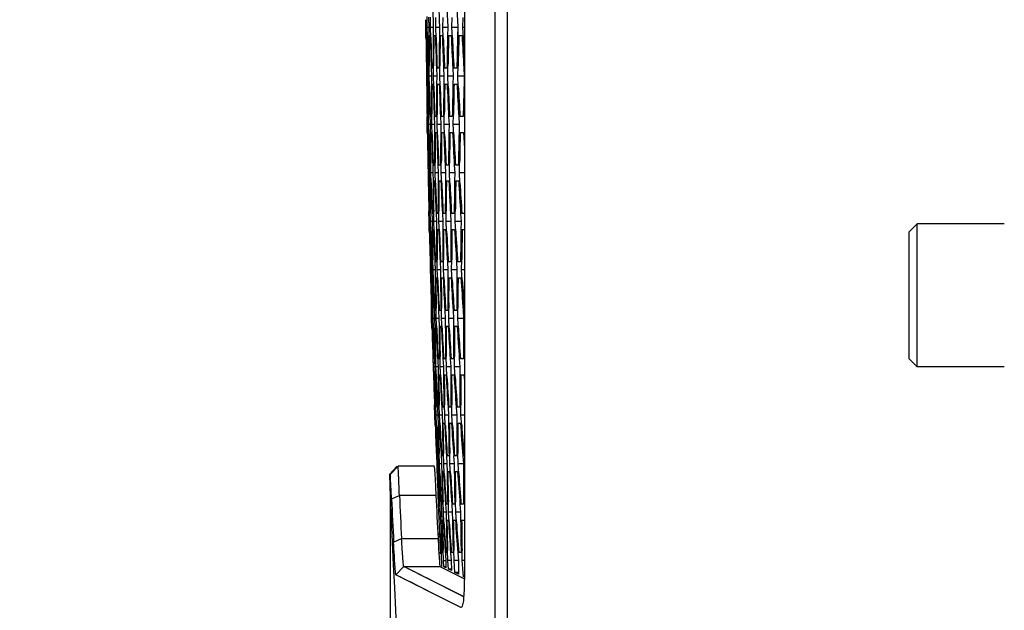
# Model space of a CAD drawing. Header units: millimetres. Extents: x 0 to 420, y 0 to 297.
# Tile 109 of 256: x 49.14 to 61.55, y 209.58 to 217.01. Entities that reach past the tile are written whole.
import ezdxf

# ---------------------------------------------------------------- set-up
doc = ezdxf.new("R2010")
doc.units = ezdxf.units.MM
doc.header["$LTSCALE"] = 23.1
doc.layers.get('0').update_dxf_attribs({"linetype": 'CONTINUOUS'})
doc.layers.add('02___PRT_ALL_AXES', color=7, linetype='CONTINUOUS')
doc.layers.add('DIM_PILOTEES', color=7, linetype='CONTINUOUS')
doc.styles.get("Standard").update_dxf_attribs({"font": 'txt', "width": 0.7})
doc.dimstyles.new('DIMSTYLE_1', dxfattribs={"dimtxt": 2.5, "dimasz": 3.5, "dimexe": 2, "dimexo": 0, "dimtad": 1, "dimdec": 0, "dimlfac": 5, "dimdsep": 46, "dimtxsty": 'Standard', "dimblk": '_FILLED', "dimblk1": '_FILLED', "dimblk2": '_FILLED', "dimcen": 0.09, "dimazin": 2, "dimtp": 0.8, "dimtm": 0.8, "dimtfac": 1, "dimtdec": 0, "dimtofl": 0, "dimtmove": 0, "dimatfit": 3, "dimldrblk": '_FILLED', "dimfxl": 0, "dimtolj": 1, "dimarcsym": 0})
doc.dimstyles.new('DIMSTYLE_2', dxfattribs={"dimtxt": 2.5, "dimasz": 3.5, "dimexe": 2, "dimexo": 0, "dimtad": 1, "dimdec": 0, "dimlfac": 5, "dimdsep": 46, "dimtxsty": 'Standard', "dimblk": '_FILLED', "dimblk1": '_FILLED', "dimblk2": '_FILLED', "dimcen": 0.09, "dimazin": 2, "dimtp": 0.3, "dimtm": 0.3, "dimtfac": 1, "dimtdec": 0, "dimtofl": 0, "dimtmove": 0, "dimatfit": 3, "dimldrblk": '_FILLED', "dimfxl": 0, "dimtolj": 1, "dimarcsym": 0})

# ---------------------------------------------------------------- blocks, each defined once
blk = doc.blocks.new('_FILLED')
at = {"color": 0, "linetype": 'ByBlock'}
blk.add_solid([(0, 0), (-1, 0.1429), (-1, -0.1429)], dxfattribs=at)
blk = doc.blocks.new('*D1')
at = {"layer": 'DIM_PILOTEES', "color": 2, "linetype": 'Continuous'}
for p, q in [((71.586, 247.749), (30.431, 247.749)), ((32.431, 247.749), (32.431, 199.516)), ((32.431, 151.283), (32.431, 199.516)), ((53.7, 151.283), (30.431, 151.283))]:
    blk.add_line(p, q, dxfattribs=at)
at = {"layer": 'DIM_PILOTEES', "color": 2, "linetype": 'Continuous', "xscale": 3.5, "yscale": 3.5, "zscale": 3.5}
for p, rotation in [((32.431, 247.749), 90), ((32.431, 151.283), 270)]:
    blk.add_blockref('_FILLED', p, dxfattribs=dict(at, rotation=rotation))
at = {"layer": 'DIM_PILOTEES', "color": 2, "linetype": 'Continuous', "insert": (29.306, 199.516), "char_height": 2.5, "width": 8.83929, "attachment_point": 2, "rotation": 90, "line_spacing_factor": 0.9}
blk.add_mtext('{\\ftxt;\\W0.0001;\\H0.0001;\\~}{\\ftxt;\\W2.3571428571;\\H2.5; }{\\ftxt;\\W0.0001;\\H0.0001;\\~}', dxfattribs=at)
blk = doc.blocks.new('*D3')
at = {"layer": 'DIM_PILOTEES', "color": 2, "linetype": 'Continuous'}
for p, q in [((53.805, 211.288), (53.805, 188.706)), ((53.805, 190.706), (44.744, 190.706)), ((44.744, 190.706), (57.675, 190.706)), ((69.046, 190.706), (57.675, 190.706)), ((61.546, 190.706), (69.046, 190.706))]:
    blk.add_line(p, q, dxfattribs=at)
at = {"layer": 'DIM_PILOTEES', "color": 2, "linetype": 'Continuous', "xscale": 3.5, "yscale": 3.5, "zscale": 3.5}
blk.add_blockref('_FILLED', (53.805, 190.706), dxfattribs=at)
at = {"layer": 'DIM_PILOTEES', "color": 2, "linetype": 'Continuous', "xscale": 3.5, "yscale": 3.5, "zscale": 3.5, "rotation": 180}
blk.add_blockref('_FILLED', (61.546, 190.706), dxfattribs=at)
at = {"layer": 'DIM_PILOTEES', "color": 2, "linetype": 'Continuous', "insert": (48.494, 193.831), "char_height": 2.5, "width": 5.625, "attachment_point": 3, "line_spacing_factor": 0.9}
blk.add_mtext('{\\ftxt;\\W0.0001;\\H0.0001;\\~}{\\ftxt;\\W1.5;\\H2.5; }{\\ftxt;\\W0.0001;\\H0.0001;\\~}', dxfattribs=at)
blk = doc.blocks.new('*D4')
at = {"layer": 'DIM_PILOTEES', "color": 2, "linetype": 'Continuous'}
for p, q in [((71.586, 247.749), (38.087, 247.749)), ((40.087, 247.749), (40.087, 202.046)), ((40.087, 156.343), (40.087, 202.046)), ((55.346, 156.343), (38.087, 156.343))]:
    blk.add_line(p, q, dxfattribs=at)
at = {"layer": 'DIM_PILOTEES', "color": 2, "linetype": 'Continuous', "xscale": 3.5, "yscale": 3.5, "zscale": 3.5}
for p, rotation in [((40.087, 247.749), 90), ((40.087, 156.343), 270)]:
    blk.add_blockref('_FILLED', p, dxfattribs=dict(at, rotation=rotation))
at = {"layer": 'DIM_PILOTEES', "color": 2, "linetype": 'Continuous', "insert": (36.962, 202.046), "char_height": 2.5, "width": 8.57143, "attachment_point": 2, "rotation": 90, "line_spacing_factor": 0.9}
blk.add_mtext('{\\ftxt;\\W0.0001;\\H0.0001;\\~}{\\ftxt;\\W2.2857142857;\\H2.5; }{\\ftxt;\\W0.0001;\\H0.0001;\\~}', dxfattribs=at)

msp = doc.modelspace()

# ---------------------------------------------------------------- linework, layer by layer
at = {"color": 7, "linetype": 'Continuous'}
for p, q in [((55.1249, 228.4687), (55.1249, 209.0181)), ((55.2799, 228.5511), (55.2799, 208.9357)), ((54.7408, 227.4791), (54.7408, 210.0077)), ((54.2731, 216.9134), (54.273, 217.0526)), ((54.2906, 217.0436), (54.2934, 216.9134)), ((54.3148, 216.9134), (54.3155, 217.0464)), ((54.2557, 216.9134), (54.2549, 217.0134)), ((54.261, 217.0133), (54.2624, 216.9134)), ((54.3457, 217.0132), (54.3485, 216.9134)), ((54.3806, 216.9134), (54.3821, 217.0411)), ((54.4244, 217.0131), (54.4278, 216.9134)), ((54.4706, 216.9134), (54.473, 217.0409)), ((54.5273, 217.0129), (54.5314, 216.9134)), ((54.585, 216.9134), (54.5882, 217.0409)), ((54.6545, 217.0127), (54.6592, 216.9134)), ((54.7236, 216.9134), (54.7276, 217.0408)), ((54.2572, 216.7846), (54.2557, 216.9134)), ((54.2569, 216.8133), (54.2557, 216.9134)), ((54.2624, 216.9134), (54.2557, 216.9134)), ((54.2624, 216.9134), (54.263, 216.8133)), ((54.2651, 216.8134), (54.2718, 216.8134)), ((54.275, 216.8135), (54.2731, 216.9134)), ((54.275, 216.8135), (54.2731, 216.9134)), ((54.2934, 216.9134), (54.2731, 216.9134)), ((54.2934, 216.9134), (54.2932, 216.7935)), ((54.298, 216.8134), (54.3115, 216.8134)), ((54.3179, 216.7896), (54.3148, 216.9134)), ((54.3179, 216.7896), (54.3148, 216.9134)), ((54.3485, 216.9134), (54.3148, 216.9134)), ((54.3485, 216.9134), (54.3477, 216.8135)), ((54.3551, 216.8134), (54.3753, 216.8134)), ((54.3846, 216.7874), (54.3806, 216.9134)), ((54.3846, 216.7874), (54.3806, 216.9134)), ((54.4278, 216.9134), (54.3806, 216.9134)), ((54.4278, 216.9134), (54.4263, 216.8135)), ((54.4278, 216.9134), (54.4263, 216.8135)), ((54.4364, 216.8134), (54.4634, 216.8134)), ((54.4755, 216.786), (54.4706, 216.9134)), ((54.4755, 216.786), (54.4706, 216.9134)), ((54.5314, 216.9134), (54.4706, 216.9134)), ((54.5314, 216.9134), (54.5292, 216.8137)), ((54.5314, 216.9134), (54.5293, 216.8137)), ((54.542, 216.8134), (54.5757, 216.8134)), ((54.5907, 216.7847), (54.585, 216.9134)), ((54.6592, 216.9134), (54.585, 216.9134)), ((54.6592, 216.9134), (54.6564, 216.8138)), ((54.6592, 216.9134), (54.6565, 216.8138)), ((54.6718, 216.8134), (54.7123, 216.8134)), ((54.7301, 216.7862), (54.7236, 216.9134)), ((54.7301, 216.7862), (54.7236, 216.9134)), ((54.7408, 216.9134), (54.7236, 216.9134)), ((54.7408, 216.5851), (54.7301, 216.7862)), ((54.2685, 216.3034), (54.2674, 216.4361)), ((54.298, 216.3034), (54.2978, 216.4309)), ((54.3517, 216.3034), (54.3524, 216.4315)), ((54.4297, 216.3034), (54.4312, 216.4311)), ((54.5318, 216.3034), (54.5342, 216.4309)), ((54.6583, 216.3034), (54.6615, 216.4309)), ((54.2616, 216.4033), (54.2631, 216.3034)), ((54.2658, 216.4034), (54.2624, 216.4034)), ((54.2631, 216.3034), (54.2643, 216.2034)), ((54.2707, 216.1828), (54.2685, 216.3034)), ((54.2819, 216.3034), (54.2685, 216.3034)), ((54.2798, 216.4031), (54.2819, 216.3034)), ((54.2819, 216.3034), (54.2826, 216.1813)), ((54.2819, 216.3034), (54.2826, 216.1813)), ((54.2934, 216.4034), (54.2833, 216.4034)), ((54.298, 216.3034), (54.2978, 216.4034)), ((54.3011, 216.1772), (54.298, 216.3034)), ((54.3011, 216.1772), (54.298, 216.3034)), ((54.3249, 216.3034), (54.298, 216.3034)), ((54.3222, 216.4032), (54.3249, 216.3034)), ((54.3249, 216.3034), (54.3248, 216.2034)), ((54.3451, 216.4034), (54.3283, 216.4034)), ((54.3517, 216.3034), (54.3522, 216.4034)), ((54.3557, 216.178), (54.3517, 216.3034)), ((54.3557, 216.178), (54.3517, 216.3034)), ((54.3922, 216.3034), (54.3517, 216.3034)), ((54.3887, 216.4031), (54.3922, 216.3034)), ((54.3922, 216.3034), (54.3914, 216.2035)), ((54.4211, 216.4034), (54.3975, 216.4034)), ((54.4297, 216.3034), (54.4308, 216.4033)), ((54.4344, 216.1792), (54.4297, 216.3034)), ((54.4836, 216.3034), (54.4297, 216.3034)), ((54.4795, 216.4029), (54.4836, 216.3034)), ((54.4795, 216.4029), (54.4836, 216.3034)), ((54.4836, 216.3034), (54.4822, 216.2036)), ((54.5212, 216.4034), (54.4909, 216.4034)), ((54.5376, 216.1753), (54.5318, 216.3034)), ((54.5993, 216.3034), (54.5318, 216.3034)), ((54.5946, 216.4027), (54.5993, 216.3034)), ((54.5946, 216.4027), (54.5993, 216.3034)), ((54.5993, 216.3034), (54.5972, 216.2037)), ((54.5993, 216.3034), (54.5972, 216.2037)), ((54.6457, 216.4034), (54.6086, 216.4034)), ((54.6648, 216.1765), (54.6583, 216.3034)), ((54.7408, 216.3034), (54.6583, 216.3034)), ((54.7339, 216.4025), (54.7393, 216.3034)), ((54.7393, 216.3034), (54.7366, 216.2039)), ((54.7393, 216.3034), (54.7366, 216.2039)), ((54.2651, 216.2034), (54.2685, 216.2034)), ((54.2859, 216.2034), (54.296, 216.2034)), ((54.3309, 216.2034), (54.3477, 216.2034)), ((54.4001, 216.2034), (54.4237, 216.2034)), ((54.4935, 216.2034), (54.5239, 216.2034)), ((54.6112, 216.2034), (54.6484, 216.2034)), ((54.2757, 215.8278), (54.2786, 215.6934)), ((54.2893, 215.6934), (54.2883, 215.8201)), ((54.3059, 215.8232), (54.3095, 215.6934)), ((54.3309, 215.6934), (54.3307, 215.8269)), ((54.3967, 215.6934), (54.3974, 215.8211)), ((54.4868, 215.6934), (54.4883, 215.8209)), ((54.6011, 215.6934), (54.6035, 215.8209)), ((54.2718, 215.6934), (54.2704, 215.7934)), ((54.2737, 215.5934), (54.2718, 215.6934)), ((54.2786, 215.6934), (54.2718, 215.6934)), ((54.2853, 215.7934), (54.2786, 215.7934)), ((54.2786, 215.6934), (54.2801, 215.5667)), ((54.2893, 215.6934), (54.2885, 215.7934)), ((54.2922, 215.5756), (54.2893, 215.6934)), ((54.3095, 215.6934), (54.2893, 215.6934)), ((54.3095, 215.6934), (54.3101, 215.5691)), ((54.3249, 215.7934), (54.3115, 215.7934)), ((54.3348, 215.5689), (54.3309, 215.6934)), ((54.3348, 215.5689), (54.3309, 215.6934)), ((54.3646, 215.6934), (54.3309, 215.6934)), ((54.3612, 215.7931), (54.3646, 215.6934)), ((54.3646, 215.6934), (54.3645, 215.5934)), ((54.3888, 215.7934), (54.3686, 215.7934)), ((54.3967, 215.6934), (54.3972, 215.7934)), ((54.4016, 215.5653), (54.3967, 215.6934)), ((54.4439, 215.6934), (54.3967, 215.6934)), ((54.4398, 215.793), (54.4439, 215.6934)), ((54.4398, 215.793), (54.4439, 215.6934)), ((54.4439, 215.6934), (54.4431, 215.5935)), ((54.4769, 215.7934), (54.4499, 215.7934)), ((54.4868, 215.6934), (54.488, 215.7933)), ((54.4925, 215.5665), (54.4868, 215.6934)), ((54.5475, 215.6934), (54.4868, 215.6934)), ((54.5428, 215.7928), (54.5475, 215.6934)), ((54.5428, 215.7928), (54.5475, 215.6934)), ((54.5475, 215.6934), (54.5461, 215.5936)), ((54.5892, 215.7934), (54.5555, 215.7934)), ((54.6075, 215.5691), (54.6011, 215.6934)), ((54.6754, 215.6934), (54.6011, 215.6934)), ((54.67, 215.7926), (54.6754, 215.6934)), ((54.67, 215.7926), (54.6754, 215.6934)), ((54.6754, 215.6934), (54.6733, 215.5937)), ((54.7258, 215.7934), (54.6853, 215.7934)), ((54.2819, 215.5934), (54.2886, 215.5934)), ((54.3148, 215.5934), (54.3283, 215.5934)), ((54.3719, 215.5934), (54.3921, 215.5934)), ((54.4532, 215.5934), (54.4802, 215.5934)), ((54.5588, 215.5934), (54.5925, 215.5934)), ((54.6886, 215.5934), (54.7291, 215.5934)), ((54.7291, 215.5934), (54.7408, 215.3947)), ((54.2811, 215.1833), (54.2833, 215.0834)), ((54.2853, 215.1834), (54.2819, 215.1834)), ((54.2886, 215.0834), (54.2867, 215.2112)), ((54.2984, 215.2173), (54.3021, 215.0834)), ((54.3129, 215.1834), (54.3027, 215.1834)), ((54.3181, 215.0834), (54.3171, 215.2127)), ((54.3417, 215.1826), (54.3451, 215.0834)), ((54.3646, 215.1834), (54.3477, 215.1834)), ((54.3719, 215.0834), (54.3717, 215.2108)), ((54.3719, 215.0834), (54.3717, 215.1834)), ((54.4082, 215.183), (54.4123, 215.0834)), ((54.4082, 215.183), (54.4123, 215.0834)), ((54.4406, 215.1834), (54.417, 215.1834)), ((54.4498, 215.0834), (54.4505, 215.2109)), ((54.4498, 215.0834), (54.4503, 215.1833)), ((54.499, 215.1829), (54.5038, 215.0834)), ((54.5408, 215.1834), (54.5104, 215.1834)), ((54.552, 215.0834), (54.5535, 215.2109)), ((54.552, 215.0834), (54.5532, 215.1833)), ((54.6141, 215.1826), (54.6195, 215.0834)), ((54.6141, 215.1826), (54.6195, 215.0834)), ((54.6653, 215.1834), (54.6281, 215.1834)), ((54.6785, 215.0834), (54.6809, 215.2132)), ((54.6785, 215.0834), (54.6803, 215.1831)), ((54.2833, 215.0834), (54.2851, 214.9833)), ((54.2916, 214.9628), (54.2886, 215.0834)), ((54.3021, 215.0834), (54.2886, 215.0834)), ((54.3021, 215.0834), (54.3037, 214.9509)), ((54.322, 214.9614), (54.3181, 215.0834)), ((54.3451, 215.0834), (54.3181, 215.0834)), ((54.3451, 215.0834), (54.3456, 214.9834)), ((54.3767, 214.9574), (54.3719, 215.0834)), ((54.4123, 215.0834), (54.3719, 215.0834)), ((54.4123, 215.0834), (54.4122, 214.9834)), ((54.4556, 214.9552), (54.4498, 215.0834)), ((54.5038, 215.0834), (54.4498, 215.0834)), ((54.5038, 215.0834), (54.503, 214.9835)), ((54.5584, 214.9599), (54.552, 215.0834)), ((54.6195, 215.0834), (54.552, 215.0834)), ((54.6195, 215.0834), (54.618, 214.9836)), ((54.6856, 214.961), (54.6785, 215.0834)), ((54.7408, 215.0834), (54.6785, 215.0834)), ((54.2859, 214.9834), (54.2893, 214.9834)), ((54.3067, 214.9834), (54.3168, 214.9834)), ((54.3517, 214.9834), (54.3686, 214.9834)), ((54.4209, 214.9834), (54.4445, 214.9834)), ((54.5144, 214.9834), (54.5447, 214.9834)), ((54.6321, 214.9834), (54.6692, 214.9834)), ((54.296, 214.4734), (54.2932, 214.6048)), ((54.299, 214.6102), (54.3027, 214.4734)), ((54.3088, 214.5734), (54.3021, 214.5734)), ((54.3135, 214.4734), (54.3116, 214.6005)), ((54.3292, 214.6028), (54.3337, 214.4734)), ((54.3485, 214.5734), (54.335, 214.5734)), ((54.3551, 214.4734), (54.3541, 214.6005)), ((54.3551, 214.4734), (54.3543, 214.5734)), ((54.3847, 214.5731), (54.3888, 214.4734)), ((54.3847, 214.5731), (54.3888, 214.4734)), ((54.4123, 214.5734), (54.3921, 214.5734)), ((54.4209, 214.4734), (54.4207, 214.6008)), ((54.4209, 214.4734), (54.4208, 214.5734)), ((54.4634, 214.5729), (54.4681, 214.4734)), ((54.4634, 214.5729), (54.4681, 214.4734)), ((54.5004, 214.5734), (54.4734, 214.5734)), ((54.511, 214.4734), (54.5117, 214.6009)), ((54.511, 214.4734), (54.5115, 214.5733)), ((54.5663, 214.5727), (54.5717, 214.4734)), ((54.5663, 214.5727), (54.5717, 214.4734)), ((54.6128, 214.5734), (54.579, 214.5734)), ((54.6253, 214.4734), (54.6269, 214.6039)), ((54.6253, 214.4734), (54.6265, 214.5732)), ((54.6936, 214.5725), (54.6996, 214.4734)), ((54.7408, 214.5734), (54.7089, 214.5734)), ((54.299, 214.3528), (54.296, 214.4734)), ((54.3027, 214.4734), (54.296, 214.4734)), ((54.3027, 214.4734), (54.3051, 214.3475)), ((54.3027, 214.4734), (54.3051, 214.3475)), ((54.3174, 214.3502), (54.3135, 214.4734)), ((54.3337, 214.4734), (54.3135, 214.4734)), ((54.3337, 214.4734), (54.3352, 214.3457)), ((54.3596, 214.3541), (54.3551, 214.4734)), ((54.3888, 214.4734), (54.3551, 214.4734)), ((54.3888, 214.4734), (54.3893, 214.3734)), ((54.4266, 214.3475), (54.4209, 214.4734)), ((54.4681, 214.4734), (54.4209, 214.4734)), ((54.4681, 214.4734), (54.468, 214.3734)), ((54.5174, 214.35), (54.511, 214.4734)), ((54.5717, 214.4734), (54.511, 214.4734)), ((54.5717, 214.4734), (54.5709, 214.3735)), ((54.6325, 214.351), (54.6253, 214.4734)), ((54.6996, 214.4734), (54.6253, 214.4734)), ((54.6996, 214.4734), (54.6981, 214.3736)), ((60.3461, 214.3434), (60.4461, 214.4434)), ((60.4461, 212.6434), (60.4461, 214.4434)), ((61.5461, 214.4434), (60.4461, 214.4434)), ((54.3067, 214.3734), (54.3135, 214.3734)), ((54.3396, 214.3734), (54.3531, 214.3734)), ((54.3967, 214.3734), (54.417, 214.3734)), ((54.4781, 214.3734), (54.505, 214.3734)), ((54.5836, 214.3734), (54.6174, 214.3734)), ((54.7135, 214.3734), (54.7408, 214.3734)), ((60.3461, 212.7434), (60.3461, 214.3434)), ((54.3087, 213.9633), (54.3115, 213.8634)), ((54.3129, 213.9634), (54.3095, 213.9634)), ((54.3168, 213.8634), (54.3141, 213.9931)), ((54.3258, 213.9952), (54.3303, 213.8634)), ((54.3269, 213.9629), (54.3303, 213.8634)), ((54.3404, 213.9634), (54.3303, 213.9634)), ((54.3464, 213.8634), (54.3445, 213.9906)), ((54.3693, 213.9625), (54.3733, 213.8634)), ((54.3922, 213.9634), (54.3753, 213.9634)), ((54.4001, 213.8634), (54.3991, 213.9907)), ((54.4358, 213.963), (54.4406, 213.8634)), ((54.4358, 213.963), (54.4406, 213.8634)), ((54.4681, 213.9634), (54.4445, 213.9634)), ((54.4781, 213.8634), (54.4779, 213.9906)), ((54.5266, 213.9628), (54.532, 213.8634)), ((54.5684, 213.9634), (54.538, 213.9634)), ((54.5803, 213.8634), (54.5809, 213.9908)), ((54.6417, 213.9625), (54.6478, 213.8634)), ((54.6929, 213.9634), (54.6557, 213.9634)), ((54.7068, 213.8634), (54.7083, 213.995)), ((54.3115, 213.8634), (54.314, 213.7633)), ((54.3206, 213.743), (54.3168, 213.8634)), ((54.3303, 213.8634), (54.3168, 213.8634)), ((54.3303, 213.8634), (54.3326, 213.7362)), ((54.3511, 213.7395), (54.3464, 213.8634)), ((54.3733, 213.8634), (54.3464, 213.8634)), ((54.3733, 213.8634), (54.3745, 213.7633)), ((54.4057, 213.7379), (54.4001, 213.8634)), ((54.4002, 213.8616), (54.4001, 213.8634)), ((54.4406, 213.8634), (54.4001, 213.8634)), ((54.4406, 213.8634), (54.4411, 213.7634)), ((54.4845, 213.7384), (54.4781, 213.8634)), ((54.532, 213.8634), (54.4781, 213.8634)), ((54.532, 213.8634), (54.5319, 213.7634)), ((54.5877, 213.7356), (54.5803, 213.8634)), ((54.6478, 213.8634), (54.5803, 213.8634)), ((54.6478, 213.8634), (54.647, 213.7635)), ((54.7147, 213.7404), (54.7068, 213.8634)), ((54.7408, 213.8634), (54.7068, 213.8634)), ((54.3148, 213.7634), (54.3181, 213.7634)), ((54.3356, 213.7634), (54.3457, 213.7634)), ((54.3806, 213.7634), (54.3975, 213.7634)), ((54.4498, 213.7634), (54.4734, 213.7634)), ((54.5433, 213.7634), (54.5736, 213.7634)), ((54.661, 213.7634), (54.6982, 213.7634)), ((54.3283, 213.2534), (54.3246, 213.3865)), ((54.3304, 213.3871), (54.335, 213.2534)), ((54.3316, 213.3531), (54.335, 213.2534)), ((54.3404, 213.3534), (54.3337, 213.3534)), ((54.3457, 213.2534), (54.343, 213.3817)), ((54.3605, 213.3854), (54.3659, 213.2534)), ((54.3801, 213.3534), (54.3666, 213.3534)), ((54.3873, 213.2534), (54.3855, 213.3808)), ((54.4163, 213.353), (54.4211, 213.2534)), ((54.4439, 213.3534), (54.4237, 213.3534)), ((54.4532, 213.2534), (54.4522, 213.381)), ((54.495, 213.3529), (54.5004, 213.2534)), ((54.532, 213.3534), (54.505, 213.3534)), ((54.5433, 213.2534), (54.5431, 213.3817)), ((54.598, 213.3526), (54.604, 213.2534)), ((54.6444, 213.3534), (54.6106, 213.3534)), ((54.6576, 213.2534), (54.6583, 213.3831)), ((54.7252, 213.3524), (54.7319, 213.2534)), ((54.3322, 213.128), (54.3283, 213.2534)), ((54.335, 213.2534), (54.3283, 213.2534)), ((54.335, 213.2534), (54.3381, 213.1284)), ((54.3505, 213.1292), (54.3457, 213.2534)), ((54.3659, 213.2534), (54.3457, 213.2534)), ((54.3659, 213.2534), (54.3683, 213.126)), ((54.3929, 213.1296), (54.3873, 213.2534)), ((54.4211, 213.2534), (54.3873, 213.2534)), ((54.4211, 213.2534), (54.4222, 213.1533)), ((54.4596, 213.1289), (54.4532, 213.2534)), ((54.5004, 213.2534), (54.4532, 213.2534)), ((54.5004, 213.2534), (54.5009, 213.1533)), ((54.5505, 213.1298), (54.5433, 213.2534)), ((54.604, 213.2534), (54.5433, 213.2534)), ((54.604, 213.2534), (54.6039, 213.1534)), ((54.6657, 213.1295), (54.6576, 213.2534)), ((54.7319, 213.2534), (54.6576, 213.2534)), ((54.7319, 213.2534), (54.7311, 213.1535)), ((54.3396, 213.1534), (54.3464, 213.1534)), ((54.3725, 213.1534), (54.386, 213.1534)), ((54.4297, 213.1534), (54.4499, 213.1534)), ((54.511, 213.1534), (54.538, 213.1534)), ((54.6166, 213.1534), (54.6504, 213.1534)), ((54.3443, 212.7433), (54.3477, 212.6434)), ((54.3485, 212.7434), (54.3451, 212.7434)), ((54.3531, 212.6434), (54.3494, 212.7765)), ((54.3612, 212.7754), (54.3666, 212.6434)), ((54.376, 212.7434), (54.3659, 212.7434)), ((54.3826, 212.6434), (54.3799, 212.771)), ((54.4034, 212.7742), (54.4096, 212.6434)), ((54.4278, 212.7434), (54.4109, 212.7434)), ((54.4364, 212.6434), (54.4345, 212.771)), ((54.4715, 212.7429), (54.4769, 212.6434)), ((54.5038, 212.7434), (54.4802, 212.7434)), ((54.5144, 212.6434), (54.5133, 212.7727)), ((54.5623, 212.7427), (54.5684, 212.6434)), ((54.604, 212.7434), (54.5736, 212.7434)), ((54.6166, 212.6434), (54.6164, 212.7723)), ((54.6774, 212.7425), (54.6841, 212.6434)), ((54.7286, 212.7434), (54.6914, 212.7434)), ((60.3461, 212.7434), (60.4461, 212.6434)), ((54.3477, 212.6434), (54.3509, 212.5433)), ((54.3579, 212.5176), (54.3531, 212.6434)), ((54.3666, 212.6434), (54.3531, 212.6434)), ((54.3666, 212.6434), (54.3698, 212.5169)), ((54.3882, 212.5192), (54.3826, 212.6434)), ((54.4096, 212.6434), (54.3826, 212.6434)), ((54.4096, 212.6434), (54.412, 212.5156)), ((54.443, 212.5145), (54.4364, 212.6434)), ((54.4365, 212.6413), (54.4364, 212.6434)), ((54.4769, 212.6434), (54.4364, 212.6434)), ((54.4769, 212.6434), (54.478, 212.5433)), ((54.5216, 212.5198), (54.5144, 212.6434)), ((54.5684, 212.6434), (54.5144, 212.6434)), ((54.5684, 212.6434), (54.5689, 212.5433)), ((54.6248, 212.5174), (54.6166, 212.6434)), ((54.6841, 212.6434), (54.6166, 212.6434)), ((54.6841, 212.6434), (54.684, 212.5434)), ((61.5461, 212.6434), (60.4461, 212.6434)), ((54.3517, 212.5434), (54.3551, 212.5434)), ((54.3725, 212.5434), (54.3826, 212.5434)), ((54.4176, 212.5434), (54.4344, 212.5434)), ((54.4868, 212.5434), (54.5104, 212.5434)), ((54.5803, 212.5434), (54.6106, 212.5434)), ((54.698, 212.5434), (54.7352, 212.5434)), ((54.7352, 212.5434), (54.7408, 212.465)), ((54.3686, 212.0334), (54.3641, 212.1647)), ((54.37, 212.1624), (54.3753, 212.0334)), ((54.3801, 212.1334), (54.3733, 212.1334)), ((54.386, 212.0334), (54.3825, 212.1616)), ((54.4, 212.1642), (54.4062, 212.0334)), ((54.4197, 212.1334), (54.4062, 212.1334)), ((54.4277, 212.0334), (54.425, 212.1607)), ((54.456, 212.133), (54.4614, 212.0334)), ((54.4836, 212.1334), (54.4634, 212.1334)), ((54.4935, 212.0334), (54.4916, 212.1636)), ((54.5347, 212.1328), (54.5408, 212.0334)), ((54.5717, 212.1334), (54.5447, 212.1334)), ((54.5836, 212.0334), (54.5826, 212.1646)), ((54.6377, 212.1325), (54.6444, 212.0334)), ((54.6841, 212.1334), (54.6504, 212.1334)), ((54.698, 212.0334), (54.6978, 212.1623)), ((54.3734, 211.9069), (54.3686, 212.0334)), ((54.3753, 212.0334), (54.3686, 212.0334)), ((54.3753, 212.0334), (54.3793, 211.9082)), ((54.3916, 211.9087), (54.386, 212.0334)), ((54.4062, 212.0334), (54.386, 212.0334)), ((54.4062, 212.0334), (54.4094, 211.9057)), ((54.4341, 211.9095), (54.4277, 212.0334)), ((54.4278, 212.0317), (54.4277, 212.0334)), ((54.4614, 212.0334), (54.4277, 212.0334)), ((54.4614, 212.0334), (54.4632, 211.9333)), ((54.501, 211.9047), (54.4935, 212.0334)), ((54.5408, 212.0334), (54.4935, 212.0334)), ((54.5408, 212.0334), (54.5419, 211.9333)), ((54.5916, 211.9104), (54.5836, 212.0334)), ((54.6444, 212.0334), (54.5836, 212.0334)), ((54.6444, 212.0334), (54.6449, 211.9333)), ((54.7069, 211.9089), (54.698, 212.0334)), ((54.7408, 212.0334), (54.698, 212.0334)), ((54.3806, 211.9334), (54.3873, 211.9334)), ((54.4135, 211.9334), (54.427, 211.9334)), ((54.4706, 211.9334), (54.4909, 211.9334)), ((54.552, 211.9334), (54.579, 211.9334)), ((54.6576, 211.9334), (54.6914, 211.9334)), ((54.388, 211.5232), (54.3921, 211.4234)), ((54.3922, 211.5234), (54.3888, 211.5234)), ((54.3975, 211.4234), (54.3929, 211.5551)), ((54.4047, 211.554), (54.4109, 211.4234)), ((54.4197, 211.5234), (54.4096, 211.5234)), ((54.427, 211.4234), (54.4235, 211.5509)), ((54.4469, 211.5546), (54.454, 211.4234)), ((54.4715, 211.5234), (54.4546, 211.5234)), ((54.4808, 211.4234), (54.4781, 211.5498)), ((54.5152, 211.5229), (54.5212, 211.4234)), ((54.5475, 211.5234), (54.5239, 211.5234)), ((54.5588, 211.4234), (54.5569, 211.5537)), ((54.606, 211.5226), (54.6128, 211.4234)), ((54.6478, 211.5234), (54.6174, 211.5234)), ((54.661, 211.4234), (54.66, 211.5507)), ((54.7212, 211.5224), (54.7286, 211.4234)), ((54.7408, 211.5234), (54.7352, 211.5234)), ((53.896, 211.3922), (53.7961, 211.2882)), ((53.8048, 211.2882), (53.9047, 211.3922)), ((54.3611, 211.3922), (53.9047, 211.3922)), ((54.4032, 211.2955), (54.3975, 211.4234)), ((54.4109, 211.4234), (54.3975, 211.4234)), ((54.4109, 211.4234), (54.4149, 211.2987)), ((54.4334, 211.2992), (54.427, 211.4234)), ((54.454, 211.4234), (54.427, 211.4234)), ((54.454, 211.4234), (54.4572, 211.2962)), ((54.488, 211.2991), (54.4808, 211.4234)), ((54.4809, 211.4211), (54.4808, 211.4234)), ((54.5212, 211.4234), (54.4808, 211.4234)), ((54.5212, 211.4234), (54.5231, 211.3232)), ((54.5667, 211.3003), (54.5588, 211.4234)), ((54.6128, 211.4234), (54.5588, 211.4234)), ((54.6128, 211.4234), (54.6139, 211.3233)), ((54.6698, 211.2999), (54.661, 211.4234)), ((54.7286, 211.4234), (54.661, 211.4234)), ((54.7286, 211.4234), (54.7291, 211.3233)), ((53.8048, 211.2882), (53.7961, 211.2882)), ((54.415, 211.0405), (54.4032, 211.2955)), ((54.4176, 211.3234), (54.4277, 211.3234)), ((54.4626, 211.3234), (54.4794, 211.3234)), ((54.5318, 211.3234), (54.5555, 211.3234)), ((54.6253, 211.3234), (54.6557, 211.3234)), ((53.8225, 210.981), (53.9224, 211.0238)), ((54.3824, 211.0238), (53.9224, 211.0238)), ((54.4069, 211.0448), (54.4123, 210.9134)), ((54.4211, 210.9134), (54.415, 211.0405)), ((54.4121, 210.9134), (54.4282, 210.5434)), ((54.4123, 210.9134), (54.4121, 210.9134)), ((54.4278, 210.9134), (54.4211, 210.9134)), ((54.4344, 210.8134), (54.4299, 210.9435)), ((54.4476, 210.9439), (54.4546, 210.8134)), ((54.4675, 210.9134), (54.454, 210.9134)), ((54.4761, 210.8134), (54.4725, 210.9415)), ((54.5037, 210.913), (54.5098, 210.8134)), ((54.5314, 210.9134), (54.5111, 210.9134)), ((54.542, 210.8134), (54.5392, 210.9424)), ((54.5825, 210.9127), (54.5892, 210.8134)), ((54.6195, 210.9134), (54.5925, 210.9134)), ((54.6321, 210.8134), (54.6302, 210.9407)), ((54.6855, 210.9125), (54.6929, 210.8134)), ((54.7319, 210.9134), (54.6982, 210.9134)), ((54.4546, 210.8134), (54.4344, 210.8134)), ((54.4546, 210.8134), (54.4586, 210.6879)), ((54.4546, 210.8134), (54.4578, 210.7128)), ((54.4833, 210.6885), (54.4761, 210.8134)), ((54.4762, 210.8114), (54.4761, 210.8134)), ((54.5098, 210.8134), (54.4761, 210.8134)), ((54.5098, 210.8134), (54.5123, 210.7132)), ((54.5098, 210.8134), (54.5123, 210.7132)), ((54.55, 210.6896), (54.542, 210.8134)), ((54.5892, 210.8134), (54.542, 210.8134)), ((54.5892, 210.8134), (54.591, 210.7132)), ((54.5892, 210.8134), (54.591, 210.7132)), ((54.6409, 210.69), (54.6321, 210.8134)), ((54.6929, 210.8134), (54.6321, 210.8134)), ((54.6929, 210.8134), (54.694, 210.7132)), ((54.4626, 210.7134), (54.4761, 210.7134)), ((54.5197, 210.7134), (54.54, 210.7134)), ((54.6011, 210.7134), (54.6281, 210.7134)), ((54.7068, 210.7134), (54.7405, 210.7134)), ((53.8492, 210.436), (53.9491, 210.4818)), ((53.9491, 210.4818), (54.409, 210.4818)), ((54.4286, 210.5234), (54.4286, 210.5434)), ((54.4286, 210.5434), (54.4351, 210.5434)), ((54.4539, 210.2862), (54.4411, 210.2935)), ((54.4715, 210.3034), (54.4614, 210.3034)), ((54.4794, 210.2034), (54.475, 210.3335)), ((54.4985, 210.3335), (54.5064, 210.2034)), ((54.5233, 210.3034), (54.5064, 210.3034)), ((54.5332, 210.2034), (54.5296, 210.332)), ((54.567, 210.3028), (54.5737, 210.2034)), ((54.5993, 210.3034), (54.5757, 210.3034)), ((54.6112, 210.2034), (54.6085, 210.3325)), ((54.6579, 210.3026), (54.6653, 210.2034)), ((54.6996, 210.3034), (54.6692, 210.3034)), ((54.7135, 210.2034), (54.7117, 210.3311)), ((53.8777, 210.025), (53.9776, 210.1297)), ((54.4447, 209.8937), (53.9776, 210.1297)), ((53.9776, 210.1297), (54.4335, 210.1297)), ((54.0604, 210.0878), (54.0336, 210.1014)), ((54.4335, 210.1297), (54.4903, 210.1011)), ((54.4794, 210.2034), (54.5064, 210.2034)), ((54.484, 210.1244), (54.4794, 210.2034)), ((54.5093, 210.1117), (54.484, 210.1244)), ((54.5093, 210.1244), (54.484, 210.1244)), ((54.4903, 210.1011), (54.7405, 209.975)), ((54.4903, 210.1011), (54.501, 210.0957)), ((54.5064, 210.2034), (54.5093, 210.1117)), ((54.5737, 210.2034), (54.5332, 210.2034)), ((54.5402, 210.0961), (54.5332, 210.2034)), ((54.5769, 210.0776), (54.5402, 210.0961)), ((54.5769, 210.0961), (54.5402, 210.0961)), ((54.5737, 210.2034), (54.5769, 210.0776)), ((54.6653, 210.2034), (54.6112, 210.2034)), ((54.6219, 210.0549), (54.6112, 210.2034)), ((54.6653, 210.2034), (54.6685, 210.0315)), ((54.7214, 210.1027), (54.7135, 210.2034)), ((54.7408, 210.2034), (54.7135, 210.2034)), ((54.7294, 210.0008), (54.7214, 210.1027)), ((54.6957, 209.6124), (53.8777, 210.025)), ((54.6685, 210.0315), (54.6219, 210.0549)), ((54.668, 210.0549), (54.6219, 210.0549)), ((54.7357, 209.9976), (54.7294, 210.0008)), ((54.7408, 210.0008), (54.7294, 210.0008)), ((54.6344, 209.7981), (54.3597, 209.9367)), ((54.7302, 209.7499), (54.6344, 209.7981)), ((54.732, 209.7492), (54.6615, 209.785)), ((54.7051, 209.6146), (54.6957, 209.6124))]:
    msp.add_line(p, q, dxfattribs=at)
for points in [[(54.4411, 210.2935), (54.4299, 210.3022), (54.4202, 210.3122), (54.4182, 210.3149)], [(54.0112, 210.1127), (53.9924, 210.1222), (53.9776, 210.1297)], [(54.6957, 209.6124), (54.561, 209.68), (54.4448, 209.7388), (54.3452, 209.7886), (54.2601, 209.8319), (54.1876, 209.8683), (54.1261, 209.8995), (54.0741, 209.9262), (54.03, 209.9481), (53.9924, 209.9673), (53.9606, 209.9831), (53.9338, 209.9971), (53.9113, 210.008), (53.8927, 210.0173), (53.8777, 210.025)], [(54.3597, 209.9367), (54.2873, 209.9732), (54.2259, 210.0042), (54.1738, 210.0305), (54.1298, 210.0528), (54.0922, 210.0718)], [(54.6615, 209.785), (54.5444, 209.8435), (54.4447, 209.8937)]]:
    msp.add_lwpolyline(points, dxfattribs=at)
for centre, radius, start, end in [((192.8182, 220.829), 138.5251, 181.408749, 181.578473), ((192.851, 221.7446), 138.5075, 181.787827, 181.957663), ((192.8928, 222.6605), 138.4808, 182.167344, 182.337327), ((192.9438, 223.5768), 138.445, 182.547419, 182.717581), ((192.7774, 217.5734), 138.5165, 180.314393, 180.483968), ((192.7775, 217.4734), 138.5139, 180.273011, 180.429093), ((192.7917, 219.3037), 138.5422, 181.029931, 181.199639), ((192.7935, 219.4037), 138.5427, 181.071277, 181.240896), ((192.7841, 216.5584), 138.4863, 179.894499, 180.052754), ((192.8123, 220.219), 138.5427, 181.408569, 181.578256), ((192.7976, 215.7434), 138.454, 179.557174, 179.726871), ((192.7998, 215.6434), 138.4496, 179.515798, 179.673854), ((192.8421, 221.1346), 138.5342, 181.787482, 181.957267), ((192.8213, 214.8283), 138.4092, 179.178171, 179.347969), ((192.8245, 214.7283), 138.4038, 179.136792, 179.295064), ((192.8809, 222.0505), 138.5166, 182.166784, 182.3367), ((192.8541, 213.9131), 138.3552, 178.798743, 178.968677), ((192.8584, 213.8131), 138.349, 178.757363, 178.915816), ((192.9288, 222.9668), 138.4899, 182.546593, 182.716674), ((192.8959, 212.9978), 138.2922, 178.418775, 178.588877), ((192.9013, 212.8977), 138.285, 178.377396, 178.535922), ((192.9858, 223.8834), 138.4541, 182.927026, 183.097304), ((192.781, 218.4885), 138.5343, 180.704715, 180.862395), ((192.7829, 216.6584), 138.4898, 179.944127, 180.105498), ((192.8154, 220.3191), 138.5425, 181.459811, 181.619586), ((192.8462, 221.2347), 138.533, 181.839663, 181.998581), ((192.8861, 222.1506), 138.5145, 182.21961, 182.377997), ((192.9351, 223.0669), 138.4869, 182.600012, 182.757951), ((192.7823, 217.7785), 138.5261, 180.65148, 180.821072), ((192.7906, 218.6937), 138.5445, 181.029912, 181.185252), ((192.7925, 218.7937), 138.5464, 181.079775, 181.240865), ((192.7823, 216.9634), 138.5019, 180.32356, 180.484019), ((192.7827, 216.8634), 138.4984, 180.273042, 180.431602), ((192.8082, 219.609), 138.554, 181.408451, 181.565747), ((192.8112, 219.7091), 138.5551, 181.460653, 181.619439), ((192.7908, 216.0484), 138.4661, 179.935859, 180.105516), ((192.7923, 215.9484), 138.4616, 179.89448, 180.050264), ((192.8352, 220.5246), 138.5548, 181.787215, 181.956956), ((192.8389, 220.6247), 138.5546, 181.83915, 181.998268), ((192.8085, 215.1334), 138.4213, 179.557065, 179.726806), ((192.811, 215.0334), 138.4159, 179.51568, 179.673937), ((192.871, 221.4405), 138.5463, 182.166319, 182.336176), ((192.8758, 221.5406), 138.5451, 182.217785, 182.377469), ((192.8352, 214.2183), 138.3673, 179.177914, 179.347772), ((192.8388, 214.1183), 138.361, 179.136524, 179.294939), ((192.9158, 222.3568), 138.5287, 182.545879, 182.715885), ((192.9218, 222.4569), 138.5267, 182.599013, 182.757158), ((192.871, 213.3031), 138.3043, 178.798289, 178.968297), ((192.8757, 213.2031), 138.297, 178.756897, 178.915398), ((192.9698, 223.2734), 138.502, 182.926012, 183.096202), ((192.9768, 223.3737), 138.4991, 182.978733, 183.137451), ((192.916, 212.3878), 138.2321, 178.418072, 178.588264), ((192.7932, 218.1837), 138.5437, 181.07129, 181.240887), ((192.7867, 217.2685), 138.5171, 180.703947, 180.862502), ((192.7863, 217.1685), 138.5134, 180.65154, 180.809649), ((192.8063, 218.999), 138.5595, 181.408395, 181.56397), ((192.8089, 219.0991), 138.5615, 181.457135, 181.619363), ((192.7892, 216.3534), 138.4813, 180.324509, 180.484091), ((192.7899, 216.2534), 138.4767, 180.273085, 180.430602), ((192.8303, 219.9146), 138.5694, 181.787026, 181.95697), ((192.8337, 220.0147), 138.5702, 181.838562, 181.998043), ((192.8008, 215.4384), 138.4364, 179.935845, 180.105539), ((192.8026, 215.3384), 138.4309, 179.894457, 180.052798), ((192.8631, 220.8305), 138.57, 182.165948, 182.335754), ((192.8676, 220.9306), 138.5699, 182.219019, 182.377045), ((192.8214, 214.5234), 138.3824, 179.556936, 179.726729), ((192.8243, 214.4234), 138.376, 179.515541, 179.67392), ((192.9049, 221.7468), 138.5614, 182.545276, 182.715216), ((192.9105, 221.8469), 138.5604, 182.597892, 182.756485), ((192.8512, 213.6083), 138.3194, 179.177621, 179.347546), ((192.8551, 213.5083), 138.3121, 179.136219, 179.294691), ((192.9558, 222.6634), 138.5438, 182.925127, 183.095235), ((192.9624, 222.7637), 138.5418, 182.97676, 183.13648), ((192.8901, 212.6931), 138.2472, 178.797781, 178.967871), ((192.8951, 212.5931), 138.239, 178.756375, 178.913974), ((192.7949, 217.4737), 138.5314, 181.030009, 181.186631), ((192.8064, 218.389), 138.559, 181.4084, 181.562791), ((192.8088, 218.4891), 138.562, 181.458288, 181.619357), ((192.7927, 216.6585), 138.4995, 180.706442, 180.862612), ((192.7925, 216.5585), 138.4948, 180.651627, 180.810028), ((192.8271, 219.3046), 138.5776, 181.786916, 181.944349), ((192.8305, 219.4047), 138.5798, 181.83741, 181.997905), ((192.7981, 215.7434), 138.4545, 180.314526, 180.484185), ((192.7991, 215.6434), 138.449, 180.273139, 180.431582), ((192.8572, 220.2205), 138.5876, 182.165672, 182.335434), ((192.8613, 220.3206), 138.5884, 182.217835, 182.376726), ((192.8127, 214.8284), 138.4006, 179.935827, 180.105566), ((192.8148, 214.7284), 138.3941, 179.894429, 180.052831), ((192.896, 221.1368), 138.5881, 182.544785, 182.714666), ((192.9012, 221.2369), 138.5881, 182.597915, 182.755934), ((192.8364, 213.9134), 138.3376, 179.556788, 179.726641), ((192.8396, 213.8134), 138.3302, 179.51538, 179.673818), ((192.9439, 222.0534), 138.5796, 182.924371, 183.094405), ((192.9501, 222.1537), 138.5785, 182.975604, 183.135646), ((192.8692, 212.9983), 138.2654, 179.177292, 179.347291), ((192.8735, 212.8983), 138.2571, 179.135875, 179.293163), ((193.0009, 222.9706), 138.562, 183.304546, 183.474766), ((193.0081, 223.0709), 138.56, 183.355395, 183.51598), ((192.8106, 217.8791), 138.5565, 181.458349, 181.619422), ((192.8011, 216.9637), 138.5207, 181.082187, 181.241095), ((192.8002, 216.8637), 138.5158, 181.030125, 181.187443), ((192.8262, 218.6946), 138.5801, 181.786883, 181.943347), ((192.8293, 218.7947), 138.5833, 181.837861, 181.997855), ((192.8005, 216.0485), 138.4758, 180.704576, 180.86276), ((192.8008, 215.9485), 138.4701, 180.651743, 180.810156), ((192.8533, 219.6105), 138.5992, 182.165491, 182.335501), ((192.857, 219.7106), 138.6009, 182.214856, 182.37651), ((192.809, 215.1334), 138.4218, 180.314603, 180.484299), ((192.8104, 215.0334), 138.4152, 180.273206, 180.43164), ((192.8891, 220.5267), 138.6088, 182.544405, 182.714235), ((192.8939, 220.6269), 138.6097, 182.596555, 182.755503), ((192.8266, 214.2184), 138.3587, 179.935807, 180.105598), ((192.8291, 214.1184), 138.3513, 179.894396, 180.052935), ((192.9339, 221.4434), 138.6093, 182.923742, 183.09371), ((192.9398, 221.5436), 138.6092, 182.974932, 183.13495), ((192.8534, 213.3034), 138.2866, 179.556621, 179.72654), ((192.8569, 213.2034), 138.2782, 179.515198, 179.673746), ((192.9879, 222.3606), 138.6008, 183.303619, 183.473758), ((192.9948, 222.4609), 138.5998, 183.354458, 183.514968), ((192.8892, 212.3883), 138.2053, 179.176926, 179.347007), ((192.8938, 212.2883), 138.196, 179.135493, 179.292396), ((192.8128, 217.169), 138.5399, 181.408594, 181.564525), ((192.8273, 218.0846), 138.5766, 181.786928, 181.942583), ((192.8302, 218.1847), 138.5807, 181.836742, 181.997891), ((192.808, 216.3537), 138.5001, 181.082908, 181.24128), ((192.8074, 216.2537), 138.4942, 181.030286, 181.188245), ((192.8509, 219.0005), 138.6042, 182.165404, 182.321783), ((192.8549, 219.1006), 138.6075, 182.216678, 182.376397), ((192.8103, 215.4385), 138.446, 180.693281, 180.862945), ((192.811, 215.3385), 138.4394, 180.651888, 180.810235), ((192.8842, 219.9167), 138.6234, 182.544137, 182.713922), ((192.8887, 220.0169), 138.6253, 182.596109, 182.755192), ((192.8219, 214.5234), 138.3829, 180.314694, 180.484435), ((192.8237, 214.4234), 138.3754, 180.273284, 180.431639), ((192.926, 220.8334), 138.633, 182.923242, 183.093151), ((192.9316, 220.9336), 138.6339, 182.975059, 183.134391), ((192.8426, 213.6084), 138.3108, 179.935784, 180.105635), ((192.8454, 213.5084), 138.3024, 179.894359, 180.052483), ((192.9769, 221.7506), 138.6335, 183.302837, 183.472902), ((192.9836, 221.8509), 138.6336, 183.355853, 183.514111), ((192.8724, 212.6934), 138.2296, 179.556433, 179.726427), ((192.8763, 212.5934), 138.2202, 179.514994, 179.67263), ((193.0369, 222.6682), 138.625, 183.683039, 183.853293), ((193.0445, 222.7686), 138.6241, 183.734161, 183.894469), ((192.8331, 217.5747), 138.5722, 181.838901, 181.998015), ((192.8204, 216.6591), 138.5273, 181.460452, 181.619764), ((192.819, 216.559), 138.5213, 181.408784, 181.564734), ((192.8511, 218.3905), 138.6037, 182.165412, 182.321792), ((192.8548, 218.4906), 138.608, 182.216792, 182.376389), ((192.8169, 215.7437), 138.4734, 181.083162, 181.24152), ((192.8166, 215.6437), 138.4665, 181.030492, 181.188769), ((192.8808, 219.3067), 138.6314, 182.543979, 182.700869), ((192.8855, 219.4069), 138.6348, 182.595208, 182.755002), ((192.8223, 214.8285), 138.4102, 180.693467, 180.863168), ((192.8233, 214.7285), 138.4026, 180.652061, 180.810364), ((192.9201, 220.2234), 138.6506, 182.92287, 183.092727), ((192.9253, 220.3236), 138.6525, 182.974462, 183.133969), ((192.8369, 213.9134), 138.338, 180.314799, 180.484592), ((192.839, 213.8134), 138.3295, 180.273375, 180.431061), ((192.9679, 221.1406), 138.6602, 183.3022, 183.472199), ((192.9742, 221.2409), 138.6612, 183.353469, 183.513407), ((192.8606, 212.9984), 138.2568, 179.935758, 180.105676), ((192.8637, 212.8984), 138.2474, 179.894317, 180.052264), ((193.0249, 222.0582), 138.6608, 183.682086, 183.85226), ((193.0322, 222.1586), 138.6609, 183.733535, 183.893433), ((192.8934, 212.0834), 138.1665, 179.556226, 179.726302), ((192.8358, 216.8646), 138.5515, 181.787253, 181.943959), ((192.8533, 217.7805), 138.5972, 182.165514, 182.323152), ((192.8566, 217.8806), 138.6025, 182.217547, 182.376484), ((192.8284, 216.0491), 138.5036, 181.461339, 181.620041), ((192.8273, 215.949), 138.4967, 181.409035, 181.56704), ((192.8799, 218.6967), 138.6339, 182.543933, 182.700812), ((192.8843, 218.7969), 138.6383, 182.595312, 182.754932), ((192.8278, 215.1337), 138.4406, 181.083585, 181.241814), ((192.8279, 215.0337), 138.4328, 181.030744, 181.189165), ((192.9162, 219.6134), 138.6622, 182.922625, 183.092439), ((192.9212, 219.7137), 138.6652, 182.975994, 183.133685), ((192.8362, 214.2185), 138.3683, 180.693683, 180.863429), ((192.8375, 214.1185), 138.3597, 180.652263, 180.809557), ((192.961, 220.5306), 138.6808, 183.301707, 183.471647), ((192.967, 220.6308), 138.6828, 183.352946, 183.512858), ((192.8539, 213.3034), 138.2871, 180.314918, 180.484771), ((192.8563, 213.2034), 138.2776, 180.273478, 180.430446), ((193.0149, 221.4482), 138.6905, 183.681295, 183.851395), ((193.022, 221.5486), 138.6916, 183.733577, 183.892569), ((192.8806, 212.3884), 138.1967, 179.93573, 180.105722), ((192.8841, 212.2884), 138.1863, 179.89427, 180.052297), ((192.8605, 217.2706), 138.5909, 182.218013, 182.376683), ((192.8448, 216.3547), 138.5369, 181.8393, 181.998524), ((192.843, 216.2546), 138.5298, 181.787533, 181.944077), ((192.8811, 218.0867), 138.6304, 182.543997, 182.700976), ((192.8852, 218.1869), 138.6358, 182.59556, 182.754982), ((192.8383, 215.4391), 138.4739, 181.462155, 181.620389), ((192.8376, 215.339), 138.4659, 181.409348, 181.56767), ((192.9137, 219.0034), 138.6671, 182.922508, 183.079239), ((192.9189, 219.1036), 138.6716, 182.973797, 183.133537), ((192.8406, 214.5237), 138.4016, 181.072452, 181.242162), ((192.8412, 214.4237), 138.3929, 181.03104, 181.189875), ((192.9561, 219.9206), 138.6954, 183.301359, 183.471248), ((192.9619, 220.0209), 138.6985, 183.354665, 183.512462), ((192.8522, 213.6085), 138.3204, 180.69393, 180.863728), ((192.8538, 213.5085), 138.3108, 180.652494, 180.809813), ((193.007, 220.8382), 138.7141, 183.680665, 183.850699), ((193.0137, 220.9386), 138.7162, 183.731673, 183.891875), ((192.8729, 212.6934), 138.2301, 180.315051, 180.484971), ((192.8756, 212.5934), 138.2196, 180.273593, 180.432252), ((193.067, 221.7565), 138.7238, 184.060544, 184.230756), ((193.0747, 221.857), 138.7249, 184.112256, 184.271891), ((192.8626, 216.6605), 138.5695, 182.165948, 182.322607), ((192.8538, 215.7447), 138.5102, 181.839443, 181.998909), ((192.8523, 215.6446), 138.5021, 181.78789, 181.945125), ((192.9139, 218.3934), 138.6666, 182.922518, 183.079552), ((192.9188, 218.4936), 138.6721, 182.973876, 183.133525), ((192.8502, 214.8291), 138.4381, 181.462319, 181.620808), ((192.8498, 214.729), 138.4292, 181.409722, 181.567846), ((192.9533, 219.3105), 138.704, 183.301154, 183.470999), ((192.9586, 219.4108), 138.708, 183.35262, 183.512219), ((192.8555, 213.9137), 138.3567, 181.07281, 181.242565), ((192.8565, 213.8137), 138.347, 181.031382, 181.189181), ((193.0011, 220.2282), 138.7317, 183.680196, 183.850171), ((193.0074, 220.3286), 138.7348, 183.731215, 183.891351), ((192.8702, 212.9985), 138.2664, 180.694207, 180.864066), ((192.8722, 212.8985), 138.2558, 180.652754, 180.811348), ((193.058, 221.1465), 138.7504, 184.05976, 184.229899), ((193.0654, 221.2469), 138.7525, 184.111, 184.271036), ((192.8939, 212.0834), 138.1669, 180.315198, 180.485193), ((191.6781, 217.4644), 138.008, 182.692669, 182.919188), ((190.3395, 217.4716), 136.5694, 182.706112, 182.933759), ((191.1389, 217.4716), 136.9085, 182.699371, 182.926452), ((192.9182, 217.8835), 138.6642, 182.922626, 183.133652), ((192.8647, 215.1347), 138.4775, 181.840217, 181.999383), ((192.8635, 215.0346), 138.4684, 181.788327, 181.945606), ((192.9517, 218.7005), 138.7058, 183.301094, 183.458311), ((192.9574, 218.8008), 138.7115, 183.352793, 183.51213), ((192.8639, 214.2191), 138.396, 181.451575, 181.621298), ((192.8641, 214.119), 138.3863, 181.410159, 181.568134), ((192.9972, 219.6182), 138.7433, 183.679888, 183.849812), ((193.0032, 219.7186), 138.7473, 183.731177, 183.890997), ((192.8725, 213.3037), 138.3058, 181.073215, 181.243023), ((192.8738, 213.2037), 138.2951, 181.03177, 181.189598), ((193.0511, 220.5365), 138.7711, 184.059155, 184.229227), ((193.0581, 220.6369), 138.7742, 184.110313, 184.270368), ((192.8902, 212.3885), 138.2063, 180.694516, 180.864441), ((192.8925, 212.2885), 138.1948, 180.653042, 180.811575), ((54.6086, 210.5234), 0.18, 180, 199.24116), ((238.9461, 218.7434), 184.6996, 182.563331, 182.621843), ((238.9461, 218.7434), 184.6931, 182.544654, 182.672733)]:
    msp.add_arc(centre, radius, start, end, dxfattribs=at)
for points, knots in [([(53.9224, 211.0238), (53.9204, 211.0744), (53.9176, 211.1464), (53.9135, 211.2362), (53.9114, 211.2903), (53.9084, 211.3318), (53.9087, 211.3654), (53.9039, 211.3792), (53.9068, 211.3922), (53.9047, 211.3922)], [0, 0, 0, 0, 0.4119854, 0.5855236, 0.7321487, 0.8489092, 0.9332705, 0.9834145, 1, 1, 1, 1]), ([(54.3611, 211.3922), (54.3633, 211.3922), (54.3606, 211.3786), (54.3656, 211.3643), (54.3658, 211.3302), (54.3692, 211.2884), (54.3718, 211.2344), (54.3766, 211.1453), (54.38, 211.0739), (54.3824, 211.0238)], [0, 0, 0, 0, 0.0177944, 0.0700815, 0.1559289, 0.2733246, 0.4198358, 0.5924085, 1, 1, 1, 1]), ([(53.8225, 210.981), (53.8205, 211.0232), (53.8167, 211.0979), (53.8127, 211.1858), (53.8086, 211.2379), (53.8085, 211.2658), (53.8045, 211.2774), (53.8065, 211.2882), (53.8048, 211.2882)], [0, 0, 0, 0, 0.4119068, 0.7320336, 0.8487942, 0.9331694, 0.9833436, 1, 1, 1, 1]), ([(53.9776, 210.1297), (53.9755, 210.1306), (53.9761, 210.1419), (53.9717, 210.1581), (53.9698, 210.1896), (53.964, 210.2502), (53.9574, 210.3495), (53.9519, 210.4343), (53.9491, 210.4818)], [0, 0, 0, 0, 0.0199286, 0.0732797, 0.159682, 0.2774217, 0.5961422, 1, 1, 1, 1]), ([(54.409, 210.4818), (54.4115, 210.4341), (54.4162, 210.3493), (54.4217, 210.25), (54.4269, 210.1896), (54.4282, 210.1582), (54.4325, 210.1418), (54.4314, 210.1308), (54.4335, 210.1297)], [0, 0, 0, 0, 0.4059537, 0.7233323, 0.8404769, 0.9266978, 0.9801277, 1, 1, 1, 1]), ([(53.8777, 210.025), (53.8753, 210.0262), (53.8765, 210.0391), (53.8716, 210.0582), (53.87, 210.0949), (53.864, 210.1657), (53.8576, 210.2816), (53.8521, 210.3806), (53.8492, 210.436)], [0, 0, 0, 0, 0.0197317, 0.0730041, 0.1593754, 0.2771203, 0.5959419, 1, 1, 1, 1]), ([(54.7408, 210.0077), (54.7408, 209.9277), (54.7361, 209.8029), (54.7287, 209.6751), (54.7139, 209.6316)], [0, 0, 0, 0, 0.6350945, 1, 1, 1, 1])]:
    msp.add_open_spline(points, degree=3, knots=knots, dxfattribs=at)
msp.add_open_spline([(54.7139, 209.6316), (54.7119, 209.6256), (54.7096, 209.6192), (54.7051, 209.6146)], degree=3, dxfattribs=at)
at = {"layer": '02___PRT_ALL_AXES', "color": 7, "linetype": 'Continuous'}
msp.add_arc((238.9179, 218.7434), 185.2719, 182.306166, 185.126426, dxfattribs=at)

# ---------------------------------------------------------------- dimensions: what is measured, and where the dimension line sits
at = {"layer": 'DIM_PILOTEES', "color": 2, "linetype": 'Continuous'}
for base, p1, p2, angle, text, dimstyle, picture, middle in [((32.431, 247.7489), (53.6999, 151.2834), (71.586, 247.7489), 90, '{\\ftxt;\\W0.0001;\\H0.0001;\\~}{\\ftxt;\\W2.3571428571;\\H2.5; }{\\ftxt;\\W0.0001;\\H0.0001;\\~}', 'DIMSTYLE_1', '*D1', (32.431, 199.159)), ((40.087, 247.7489), (55.3461, 156.3434), (71.586, 247.7489), 90, '{\\ftxt;\\W0.0001;\\H0.0001;\\~}{\\ftxt;\\W2.2857142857;\\H2.5; }{\\ftxt;\\W0.0001;\\H0.0001;\\~}', 'DIMSTYLE_1', '*D4', (40.087, 201.689)), ((53.8048, 190.706), (61.5461, 188.5091), (53.8048, 211.2882), 180, '{\\ftxt;\\W0.0001;\\H0.0001;\\~}{\\ftxt;\\W1.5;\\H2.5; }{\\ftxt;\\W0.0001;\\H0.0001;\\~}', 'DIMSTYLE_2', '*D3', (46.2614, 190.706))]:
    dim = msp.add_linear_dim(base=base, p1=p1, p2=p2, angle=angle, text=text, dimstyle=dimstyle, dxfattribs=at)
    dim.commit()
    dim.dimension.update_dxf_attribs({"geometry": picture, "text_midpoint": middle, "dimtype": 160})

doc.saveas('drawing.dxf')
